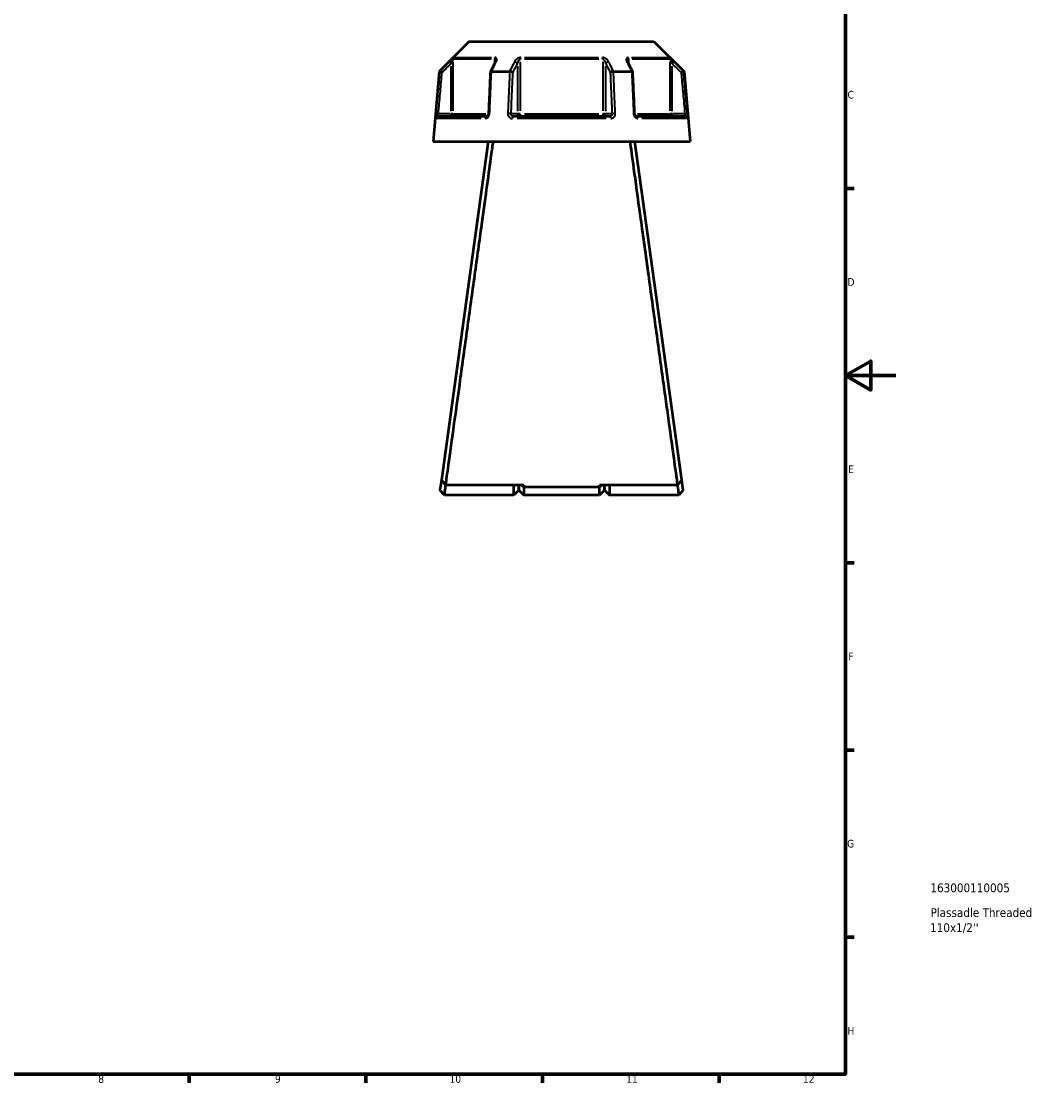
# Model space of a CAD drawing. Header units: millimetres. Extents: x 0 to 898, y 0 to 841.
# Tile 6 of 7: x 494 to 898, y 17 to 438. Entities that reach past the tile are written whole.
import ezdxf

# ---------------------------------------------------------------- set-up
doc = ezdxf.new("R2010")
doc.units = ezdxf.units.MM
for name, color, linetype, lineweight in [('Border (ANSI)', 7, 'Continuous', 70), ('Title (ISO)', 7, 'Continuous', 50), ('Visible (ANSI)', 7, 'Continuous', 50), ('Visible Narrow (ANSI)', 7, 'Continuous', 35)]:
    doc.layers.add(name, color=color, linetype=linetype, lineweight=lineweight)
doc.styles.add('Note Text (ANSI)', font='tahoma.ttf')
doc.styles.add('Note Text (ISO)', font='tahoma.ttf')

# ---------------------------------------------------------------- blocks, each defined once
blk = doc.blocks.new('Borders Default Border')
at = {"layer": 'Border (ANSI)'}
for p, q in [((821, 371.25), (824.45, 371.25)), ((821, 222.75), (824.45, 222.75)), ((821, 148.5), (824.45, 148.5)), ((821, 74.25), (824.45, 74.25)), ((560.67, 20), (560.67, 16.55)), ((630.75, 20), (630.75, 16.55)), ((700.83, 20), (700.83, 16.55)), ((770.92, 20), (770.92, 16.55))]:
    blk.add_line(p, q, dxfattribs=at)
at = {"layer": 'Border (ANSI)', "flags": 128}
for points in [[(20, 20), (20, 574), (821, 574), (821, 20), (20, 20)], [(841, 297), (821, 297), (831, 302.77), (831, 291.23), (821, 297)]]:
    blk.add_lwpolyline(points, dxfattribs=at)
at = {"layer": 'Border (ANSI)', "attachment_point": 7, "style": 'Note Text (ANSI)'}
for s, insert, char_height in [('C', (821.8, 406.8), 3.05), ('D', (821.81, 332.6), 3.05), ('E', (822.05, 258.35), 3.05), ('F', (822.14, 184.1), 3.05), ('G', (821.66, 109.79), 3.05), ('H', (821.81, 35.6), 3.05), ('8', (524.63, 16.48), 3.05), ('9', (594.7, 16.49), 3.05), ('10', (663.96, 16.49), 3.048), ('11', (734.04, 16.55), 3.048), ('12', (804.13, 16.55), 3.048)]:
    blk.add_mtext(s, dxfattribs=dict(at, insert=insert, char_height=char_height))
blk = doc.blocks.new('Title Blocks ISO')
at = {"layer": 'Title (ISO)', "style": 'Note Text (ISO)'}
for tag, p in [('PART_NUMBER_001', (33.69, 72.11)), ('DESCRIPTION_001', (33.74, 62.29)), ('DESCRIPTION_002', (33.56, 56.3))]:
    blk.add_attdef(tag, p, '', height=3.5, dxfattribs=at)

msp = doc.modelspace()

# ---------------------------------------------------------------- linework, layer by layer
at = {"layer": 'Visible (ANSI)'}
for p, q in [((671.736, 429.553), (659.824, 417.641)), ((671.736, 429.553), (745.05, 429.553)), ((745.05, 429.553), (756.961, 417.641)), ((659.824, 417.641), (657.393, 389.848)), ((659.824, 417.641), (660.003, 417.641)), ((680.595, 417.641), (687.801, 417.641)), ((728.984, 417.641), (736.191, 417.641)), ((756.783, 417.641), (756.961, 417.641)), ((756.961, 417.641), (759.393, 389.848)), ((659.563, 399.848), (678.695, 399.848)), ((689.261, 399.848), (727.525, 399.848)), ((738.09, 399.848), (757.222, 399.848)), ((657.393, 389.848), (759.393, 389.848)), ((679.293, 389.848), (660.725, 255.571)), ((756.061, 255.571), (737.493, 389.848)), ((661.833, 263.773), (661.833, 263.582)), ((661.859, 263.773), (661.833, 263.773)), ((754.953, 263.773), (754.926, 263.773)), ((754.953, 263.582), (754.953, 263.773)), ((660.725, 255.571), (660.167, 251.535)), ((693.418, 253.549), (662.446, 253.549)), ((689.418, 249.553), (689.418, 253.549)), ((691.418, 253.549), (691.418, 251.553)), ((691.418, 251.553), (691.418, 253.549)), ((692.544, 253.549), (693.418, 252.714)), ((693.418, 253.549), (693.418, 252.714)), ((693.418, 252.714), (693.418, 249.553)), ((723.368, 252.714), (693.418, 252.714)), ((754.34, 253.549), (723.368, 253.549)), ((724.241, 253.549), (723.368, 252.714)), ((723.368, 252.714), (723.368, 253.549)), ((723.368, 249.553), (723.368, 252.714)), ((725.368, 251.553), (725.368, 253.549)), ((725.368, 253.549), (725.368, 251.553)), ((727.368, 253.549), (727.368, 249.553)), ((756.619, 251.535), (756.061, 255.571)), ((661.893, 249.553), (660.167, 251.534)), ((689.418, 249.553), (661.893, 249.553)), ((691.418, 251.553), (689.418, 249.553)), ((691.418, 251.553), (693.418, 249.553)), ((723.368, 249.553), (693.418, 249.553)), ((725.368, 251.553), (723.368, 249.553)), ((725.368, 251.553), (727.368, 249.553)), ((754.893, 249.553), (727.368, 249.553)), ((756.619, 251.534), (754.893, 249.553))]:
    msp.add_line(p, q, dxfattribs=at)
for centre, major_axis, ratio, start_param, end_param in [((6754.502, -11350.964), (200.793, -16613.409), 0.5089432, 3.9187595, 3.9190706), ((-5243.375, -11165.905), (198.735, 16352.21), 0.5089922, 5.5057391, 5.5060552)]:
    msp.add_ellipse(centre, major_axis=major_axis, ratio=ratio, start_param=start_param, end_param=end_param, dxfattribs=at)
for points, knots in [([(682.146, 421.645), (682.146, 421.631), (682.145, 421.611), (682.138, 421.561), (682.133, 421.531), (682.118, 421.464), (682.107, 421.428), (682.081, 421.349), (682.066, 421.306), (682.029, 421.218), (682.008, 421.172), (681.984, 421.125)], [0.20265986, 0.20265986, 0.20265986, 0.20265986, 0.23121109, 0.23121109, 0.25976233, 0.25976233, 0.28831356, 0.28831356, 0.3168648, 0.3168648, 0.34541603, 0.34541603, 0.34541603, 0.34541603]), ([(734.801, 421.125), (734.777, 421.172), (734.756, 421.218), (734.72, 421.306), (734.704, 421.349), (734.678, 421.428), (734.668, 421.464), (734.652, 421.531), (734.647, 421.561), (734.641, 421.611), (734.64, 421.631), (734.64, 421.645)], [0, 0, 0, 0, 0.02855139, 0.02855139, 0.05710278, 0.05710278, 0.08565416, 0.08565416, 0.11420555, 0.11420555, 0.14275694, 0.14275694, 0.14275694, 0.14275694]), ([(660.966, 417.192), (660.964, 417.192), (660.963, 417.193), (660.843, 417.249), (660.725, 417.304), (660.504, 417.408), (660.401, 417.456), (660.225, 417.538), (660.152, 417.572), (660.047, 417.621), (660.015, 417.636), (660.005, 417.641)], [-0.15381712, -0.15381712, -0.15381712, -0.15381712, -0.15334182, -0.15334182, -0.11413883, -0.11413883, -0.07544767, -0.07544767, -0.03695599, -0.03695599, 0, 0, 0, 0]), ([(680.137, 417.418), (680.089, 416.316), (680.041, 415.214), (679.944, 413.011), (679.896, 411.909), (679.799, 409.706), (679.75, 408.604), (679.654, 406.4), (679.605, 405.299), (679.509, 403.095), (679.46, 401.994), (679.412, 400.892)], [0.6423352, 0.6423352, 0.6423352, 0.6423352, 0.974127, 0.974127, 1.3059187, 1.3059187, 1.6377104, 1.6377104, 1.9695021, 1.9695021, 2.3012939, 2.3012939, 2.3012939, 2.3012939]), ([(680.574, 417.641), (680.473, 417.636), (680.386, 417.621), (680.244, 417.572), (680.193, 417.538), (680.148, 417.473), (680.139, 417.446), (680.137, 417.418)], [-0.153700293, -0.153700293, -0.153700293, -0.153700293, -0.116657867, -0.116657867, -0.078076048, -0.078076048, -0.055255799, -0.055255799, -0.055255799, -0.055255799]), ([(689.096, 417.192), (689.095, 417.192), (689.094, 417.193), (689.034, 417.249), (688.955, 417.304), (688.766, 417.408), (688.658, 417.456), (688.424, 417.538), (688.3, 417.572), (688.054, 417.621), (687.935, 417.636), (687.824, 417.641)], [-0.15381712, -0.15381712, -0.15381712, -0.15381712, -0.15334198, -0.15334198, -0.1141389, -0.1141389, -0.07544797, -0.07544797, -0.03695607, -0.03695607, 0, 0, 0, 0]), ([(728.961, 417.641), (728.85, 417.636), (728.731, 417.621), (728.485, 417.572), (728.361, 417.538), (728.127, 417.456), (728.019, 417.408), (727.831, 417.304), (727.751, 417.249), (727.691, 417.193), (727.69, 417.192), (727.689, 417.192)], [-0.15370031, -0.15370031, -0.15370031, -0.15370031, -0.11665787, -0.11665787, -0.07807603, -0.07807603, -0.03929469, -0.03929469, 0, 0, 0.00047626, 0.00047626, 0.00047626, 0.00047626]), ([(736.648, 417.418), (736.647, 417.446), (736.638, 417.473), (736.592, 417.538), (736.541, 417.572), (736.4, 417.621), (736.313, 417.636), (736.212, 417.641)], [-0.098214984, -0.098214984, -0.098214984, -0.098214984, -0.075447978, -0.075447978, -0.036956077, -0.036956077, 0, 0, 0, 0]), ([(737.373, 400.892), (737.325, 401.994), (737.277, 403.095), (737.18, 405.299), (737.132, 406.4), (737.035, 408.604), (736.987, 409.706), (736.89, 411.909), (736.841, 413.011), (736.745, 415.214), (736.696, 416.316), (736.648, 417.418)], [1.2046153, 1.2046153, 1.2046153, 1.2046153, 1.5364071, 1.5364071, 1.8681988, 1.8681988, 2.1999905, 2.1999905, 2.5317822, 2.5317822, 2.863574, 2.863574, 2.863574, 2.863574]), ([(755.82, 417.192), (755.821, 417.192), (755.823, 417.193), (755.943, 417.249), (756.061, 417.304), (756.282, 417.408), (756.384, 417.456), (756.56, 417.538), (756.634, 417.572), (756.738, 417.621), (756.77, 417.636), (756.78, 417.641)], [-0.00047641, -0.00047641, -0.00047641, -0.00047641, 0, 0, 0.0392946, 0.0392946, 0.07807618, 0.07807618, 0.1166578, 0.1166578, 0.15370015, 0.15370015, 0.15370015, 0.15370015]), ([(679.412, 400.892), (679.408, 400.793), (679.393, 400.693), (679.344, 400.501), (679.31, 400.41), (679.228, 400.246), (679.181, 400.172), (679.079, 400.048), (679.026, 399.997), (678.919, 399.916), (678.866, 399.889), (678.772, 399.854), (678.731, 399.848), (678.695, 399.848)], [0, 0, 0, 0, 0.05067005, 0.05067005, 0.10084685, 0.10084685, 0.1507669, 0.1507669, 0.20138762, 0.20138762, 0.25586434, 0.25586434, 0.31481094, 0.31481094, 0.31481094, 0.31481094]), ([(738.09, 399.848), (738.052, 399.848), (738.008, 399.855), (737.901, 399.897), (737.838, 399.933), (737.718, 400.036), (737.662, 400.096), (737.562, 400.238), (737.518, 400.318), (737.445, 400.492), (737.417, 400.586), (737.385, 400.752), (737.377, 400.822), (737.373, 400.892)], [0, 0, 0, 0, 0.06296271, 0.06296271, 0.12592542, 0.12592542, 0.17893056, 0.17893056, 0.22915943, 0.22915943, 0.27910739, 0.27910739, 0.31481354, 0.31481354, 0.31481354, 0.31481354]), ([(662.446, 253.549), (662.62, 254.801), (662.932, 257.052), (663.913, 264.119), (664.649, 269.423), (666.363, 281.786), (667.324, 288.726), (669.271, 302.782), (670.238, 309.772), (671.219, 316.86), (671.709, 320.404), (672.202, 323.972), (673.184, 331.075), (673.673, 334.609), (674.634, 341.563), (675.106, 344.983), (676.024, 351.629), (676.469, 354.856), (677.621, 363.205), (678.293, 368.073), (679.531, 377.049), (680.084, 381.065), (680.839, 386.543), (681.096, 388.41), (681.295, 389.848)], [0.1836005, 0.1836005, 0.1836005, 0.1836005, 0.4777172, 0.4777172, 0.842243, 0.842243, 1.1864566, 1.1864566, 1.4892735, 1.4892735, 1.4892735, 1.640682, 1.640682, 1.7920905, 1.7920905, 1.9434989, 1.9434989, 2.0949074, 2.0949074, 2.3523018, 2.3523018, 2.630053, 2.630053, 2.8252515, 2.8252515, 2.8252515, 2.8252515]), ([(735.491, 389.848), (735.823, 387.439), (736.322, 383.818), (737.67, 374.035), (738.552, 367.64), (740.494, 353.565), (741.542, 345.975), (743.593, 331.132), (744.586, 323.948), (745.567, 316.86), (746.057, 313.316), (746.544, 309.796), (747.5, 302.884), (747.97, 299.493), (748.881, 292.915), (749.322, 289.728), (750.167, 283.633), (750.57, 280.725), (751.594, 273.335), (752.171, 269.18), (753.192, 261.819), (753.62, 258.732), (754.106, 255.232), (754.244, 254.239), (754.34, 253.549)], [-2.8252515, -2.8252515, -2.8252515, -2.8252515, -2.4982224, -2.4982224, -2.1356112, -2.1356112, -1.7920905, -1.7920905, -1.4892735, -1.4892735, -1.4892735, -1.337865, -1.337865, -1.1864566, -1.1864566, -1.0350481, -1.0350481, -0.8836396, -0.8836396, -0.6262452, -0.6262452, -0.3458146, -0.3458146, -0.1836005, -0.1836005, -0.1836005, -0.1836005]), ([(662.446, 253.549), (662.159, 253.886), (661.872, 254.222), (661.298, 254.896), (661.012, 255.233), (660.725, 255.571)], [-0.26552249, -0.26552249, -0.26552249, -0.26552249, -0.13277778, -0.13277778, 0, 0, 0, 0]), ([(661.893, 249.554), (661.893, 249.554), (661.919, 249.738), (662.04, 250.586), (662.155, 251.397), (662.352, 252.794), (662.404, 253.161), (662.458, 253.549)], [-3.14159265, -3.14159265, -3.14159265, -3.14159265, -2.78400758, -2.78400758, -2.30100872, -2.30100872, -2.14456905, -2.14456905, -2.14456905, -2.14456905]), ([(754.327, 253.549), (754.381, 253.161), (754.433, 252.794), (754.63, 251.397), (754.746, 250.586), (754.866, 249.738), (754.892, 249.554), (754.893, 249.554)], [2.14456905, 2.14456905, 2.14456905, 2.14456905, 2.30100872, 2.30100872, 2.78400758, 2.78400758, 3.14159265, 3.14159265, 3.14159265, 3.14159265]), ([(756.061, 255.571), (755.774, 255.233), (755.487, 254.896), (754.913, 254.222), (754.626, 253.886), (754.34, 253.549)], [-0.2655222, -0.2655222, -0.2655222, -0.2655222, -0.13274399, -0.13274399, 0, 0, 0, 0])]:
    msp.add_open_spline(points, degree=3, knots=knots, dxfattribs=at)
for points in [[(660.003, 417.641), (660.004, 417.641), (660.004, 417.641), (660.005, 417.641)], [(680.574, 417.641), (680.581, 417.641), (680.588, 417.641), (680.595, 417.641)], [(687.801, 417.641), (687.809, 417.641), (687.816, 417.641), (687.824, 417.641)], [(728.961, 417.641), (728.969, 417.641), (728.977, 417.641), (728.984, 417.641)], [(736.191, 417.641), (736.198, 417.641), (736.205, 417.641), (736.212, 417.641)], [(756.78, 417.641), (756.781, 417.641), (756.782, 417.641), (756.783, 417.641)]]:
    msp.add_open_spline(points, degree=3, dxfattribs=at)
at = {"layer": 'Visible Narrow (ANSI)'}
for p, q in [((663.766, 421.378), (664.411, 420.729)), ((665.455, 401.928), (665.455, 421.366)), ((680.461, 422.446), (665.716, 422.446)), ((666.005, 423.153), (680.65, 423.153)), ((681.76, 422.357), (681.76, 420.767)), ((692.087, 401.928), (692.087, 421.366)), ((723.137, 422.446), (693.648, 422.446)), ((693.748, 423.153), (723.038, 423.153)), ((724.698, 421.366), (724.698, 401.928)), ((735.025, 420.767), (735.025, 422.357)), ((736.135, 423.153), (750.781, 423.153)), ((751.069, 422.446), (736.324, 422.446)), ((751.331, 421.366), (751.331, 401.928)), ((752.374, 420.729), (753.02, 421.378)), ((664.464, 419.685), (664.464, 401.839)), ((690.845, 419.685), (690.845, 401.839)), ((725.94, 401.839), (725.94, 419.685)), ((752.321, 401.839), (752.321, 419.685)), ((659.457, 400.854), (658.547, 400.934)), ((664.217, 400.848), (659.777, 400.848)), ((664.464, 400.77), (664.464, 399.851)), ((665.442, 400.848), (664.536, 400.848)), ((665.69, 400.848), (678.298, 400.848)), ((690.722, 400.848), (688.502, 400.848)), ((692.02, 400.848), (690.883, 400.848)), ((693.648, 400.848), (723.137, 400.848)), ((725.902, 400.848), (724.765, 400.848)), ((728.284, 400.848), (726.064, 400.848)), ((738.487, 400.848), (751.096, 400.848)), ((752.25, 400.848), (751.343, 400.848)), ((752.321, 399.851), (752.321, 400.77)), ((757.008, 400.848), (752.568, 400.848)), ((758.239, 400.934), (757.329, 400.854)), ((676.52, 398.935), (658.863, 398.935)), ((726.05, 398.935), (690.736, 398.935)), ((757.922, 398.935), (740.265, 398.935))]:
    msp.add_line(p, q, dxfattribs=at)
for centre, major_axis, ratio, start_param, end_param in [((666.445, 422.446), (0, -1), 0.9904959, 3.9662607, 4.6731191), ((682.374, 422.446), (0, 1), 0.6143631, 0.8246681, 1.5315264), ((682.878, 420.676), (-0.894, 0.449), 0.6136988, 5.5048942, 6.2422226), ((689.979, 420.676), (-0.894, 0.449), 0.6136988, 3.9026286, 5.2571626), ((692.463, 422.446), (0, -1), 0.3761328, 3.9662607, 4.6731191), ((724.322, 422.446), (0, 1), 0.3761328, 4.7516589, 5.4585172), ((726.806, 420.676), (-0.894, -0.449), 0.6136988, 4.1676154, 5.5221494), ((733.908, 420.676), (0.894, 0.449), 0.6136988, 0.0409627, 0.7782911), ((734.411, 422.446), (0, -1), 0.6143631, 1.6100662, 2.3169246), ((750.34, 422.446), (0, 1), 0.9904959, 4.7516589, 5.4585172), ((664.464, 400.848), (0, -1), 0.9904959, 0.0785398, 1.4922565), ((680.411, 400.848), (-0.999, 0.044), 0.0757423, 5.369153, 6.2350783), ((687.512, 400.848), (0.999, -0.044), 0.0757423, 0.5996329, 1.9382948), ((691.711, 400.848), (0, -1), 0.8660254, 4.7909288, 6.2046455), ((691.711, 400.848), (0, -1), 0.3761328, 0.0785398, 1.4922565), ((725.074, 400.848), (0, -1), 0.3761328, 4.7909288, 6.2046455), ((725.074, 400.848), (0, -1), 0.8660254, 0.0785398, 1.4922565), ((729.273, 400.848), (0.999, 0.044), 0.0757423, 1.2032978, 2.5419597), ((736.374, 400.848), (0.999, 0.044), 0.0757423, 0.048107, 0.9140323), ((752.321, 400.848), (0, -1), 0.9904959, 4.7909288, 6.2046455), ((659.563, 398.848), (0, 1), 0.992287, 0.0741765, 1.4093534), ((678.695, 398.848), (0, 1), 0.6034974, 0.0741765, 1.4093534), ((689.261, 398.848), (0, 1), 0.3887896, 0.0741765, 1.4093534), ((727.525, 398.848), (0, 1), 0.3887896, 4.8738319, 6.2090088), ((738.09, 398.848), (0, 1), 0.6034974, 4.8738319, 6.2090088), ((757.222, 398.848), (0, 1), 0.992287, 4.8738319, 6.2090088)]:
    msp.add_ellipse(centre, major_axis=major_axis, ratio=ratio, start_param=start_param, end_param=end_param, dxfattribs=at)
for points, knots in [([(663.76, 421.383), (663.409, 421.034), (663.057, 420.684), (662.706, 420.334), (661.805, 419.436), (660.904, 418.539), (660.003, 417.641)], [-0.97913562, -0.97913562, -0.97913562, -0.97913562, -0.83039961, -0.83039961, -0.83039961, -0.44889539, -0.44889539, -0.44889539, -0.44889539]), ([(665.745, 423.153), (665.713, 423.153), (665.639, 423.109), (665.308, 422.86), (664.952, 422.536), (664.318, 421.933), (664.037, 421.659), (663.76, 421.383)], [-0.34541645, -0.34541645, -0.34541645, -0.34541645, -0.27620858, -0.27620858, -0.11734182, -0.11734182, 0, 0, 0, 0]), ([(664.464, 420.676), (664.603, 420.952), (664.743, 421.226), (665.06, 421.829), (665.238, 422.153), (665.402, 422.402), (665.439, 422.446), (665.455, 422.446)], [0, 0, 0, 0, 0.11734182, 0.11734182, 0.27620858, 0.27620858, 0.34541645, 0.34541645, 0.34541645, 0.34541645]), ([(680.595, 417.641), (681.044, 418.539), (681.494, 419.436), (681.943, 420.334), (682.118, 420.684), (682.294, 421.033), (682.469, 421.383)], [-1.9309469, -1.9309469, -1.9309469, -1.9309469, -1.54946637, -1.54946637, -1.54946637, -1.40070667, -1.40070667, -1.40070667, -1.40070667]), ([(681.76, 422.446), (681.794, 422.446), (681.826, 422.44), (681.904, 422.41), (681.947, 422.377), (682.031, 422.273), (682.067, 422.194), (682.117, 422.016), (682.132, 421.92), (682.144, 421.762), (682.146, 421.705), (682.146, 421.646)], [0, 0, 0, 0, 0.02585168, 0.02585168, 0.06721438, 0.06721438, 0.12288915, 0.12288915, 0.17445287, 0.17445287, 0.20265986, 0.20265986, 0.20265986, 0.20265986]), ([(682.469, 421.383), (682.58, 421.604), (682.659, 421.824), (682.734, 422.207), (682.742, 422.373), (682.701, 422.628), (682.67, 422.723), (682.567, 422.901), (682.492, 422.981), (682.32, 423.084), (682.234, 423.117), (682.075, 423.147), (682.009, 423.153), (681.94, 423.153)], [-0.34541603, -0.34541603, -0.34541603, -0.34541603, -0.25141662, -0.25141662, -0.17445287, -0.17445287, -0.12288915, -0.12288915, -0.06721438, -0.06721438, -0.02585168, -0.02585168, 0, 0, 0, 0]), ([(689.684, 421.383), (689.508, 421.034), (689.332, 420.684), (689.156, 420.334), (688.704, 419.436), (688.252, 418.539), (687.801, 417.641)], [-3.01195384, -3.01195384, -3.01195384, -3.01195384, -2.86321686, -2.86321686, -2.86321686, -2.48171362, -2.48171362, -2.48171362, -2.48171362]), ([(692.197, 423.153), (691.995, 423.153), (691.781, 423.115), (691.049, 422.88), (690.595, 422.546), (690.013, 421.933), (689.823, 421.659), (689.684, 421.383)], [-0.34541684, -0.34541684, -0.34541684, -0.34541684, -0.28109054, -0.28109054, -0.11734182, -0.11734182, 0, 0, 0, 0]), ([(690.845, 420.676), (690.914, 420.952), (691.009, 421.226), (691.297, 421.839), (691.522, 422.173), (691.882, 422.408), (691.988, 422.446), (692.087, 422.446)], [0, 0, 0, 0, 0.11734182, 0.11734182, 0.28109054, 0.28109054, 0.34541684, 0.34541684, 0.34541684, 0.34541684]), ([(727.101, 421.383), (726.99, 421.605), (726.845, 421.824), (726.522, 422.207), (726.354, 422.373), (726.035, 422.628), (725.896, 422.723), (725.588, 422.901), (725.417, 422.981), (725.106, 423.084), (724.971, 423.117), (724.752, 423.147), (724.669, 423.153), (724.588, 423.153)], [-0.345416, -0.345416, -0.345416, -0.345416, -0.25131567, -0.25131567, -0.17440412, -0.17440412, -0.12292214, -0.12292214, -0.06721438, -0.06721438, -0.02585168, -0.02585168, 0, 0, 0, 0]), ([(724.698, 422.446), (724.738, 422.446), (724.779, 422.44), (724.886, 422.41), (724.953, 422.377), (725.106, 422.273), (725.191, 422.194), (725.343, 422.016), (725.411, 421.921), (725.569, 421.666), (725.652, 421.5), (725.813, 421.117), (725.885, 420.898), (725.94, 420.676)], [0, 0, 0, 0, 0.02585168, 0.02585168, 0.06721438, 0.06721438, 0.12292214, 0.12292214, 0.17440412, 0.17440412, 0.25131567, 0.25131567, 0.345416, 0.345416, 0.345416, 0.345416]), ([(728.984, 417.641), (728.533, 418.539), (728.081, 419.436), (727.63, 420.334), (727.454, 420.684), (727.277, 421.034), (727.101, 421.383)], [-1.9309469, -1.9309469, -1.9309469, -1.9309469, -1.54944365, -1.54944365, -1.54944365, -1.40070667, -1.40070667, -1.40070667, -1.40070667]), ([(734.845, 423.153), (734.678, 423.153), (734.532, 423.117), (734.113, 422.888), (734.024, 422.55), (734.088, 421.933), (734.178, 421.659), (734.317, 421.383)], [-0.34541683, -0.34541683, -0.34541683, -0.34541683, -0.28278882, -0.28278882, -0.11734182, -0.11734182, 0, 0, 0, 0]), ([(734.317, 421.383), (734.492, 421.034), (734.667, 420.684), (734.842, 420.334), (735.292, 419.437), (735.741, 418.539), (736.191, 417.641)], [-3.09146458, -3.09146458, -3.09146458, -3.09146458, -2.94277732, -2.94277732, -2.94277732, -2.56122435, -2.56122435, -2.56122435, -2.56122435]), ([(734.64, 421.646), (734.64, 421.943), (734.689, 422.206), (734.871, 422.41), (734.943, 422.446), (735.025, 422.446)], [0.14275694, 0.14275694, 0.14275694, 0.14275694, 0.28278882, 0.28278882, 0.34541683, 0.34541683, 0.34541683, 0.34541683]), ([(753.025, 421.383), (752.802, 421.606), (752.576, 421.827), (752.177, 422.21), (752.002, 422.376), (751.726, 422.628), (751.62, 422.723), (751.415, 422.9), (751.318, 422.98), (751.179, 423.084), (751.129, 423.117), (751.07, 423.147), (751.053, 423.153), (751.041, 423.153)], [-0.34541583, -0.34541583, -0.34541583, -0.34541583, -0.25081718, -0.25081718, -0.17415567, -0.17415567, -0.12305037, -0.12305037, -0.06721438, -0.06721438, -0.02585168, -0.02585168, 0, 0, 0, 0]), ([(751.331, 422.446), (751.337, 422.446), (751.345, 422.44), (751.375, 422.41), (751.399, 422.377), (751.468, 422.273), (751.517, 422.193), (751.619, 422.016), (751.672, 421.921), (751.81, 421.668), (751.897, 421.503), (752.097, 421.12), (752.209, 420.899), (752.321, 420.676)], [0, 0, 0, 0, 0.02585168, 0.02585168, 0.06721438, 0.06721438, 0.12305037, 0.12305037, 0.17415567, 0.17415567, 0.25081718, 0.25081718, 0.34541583, 0.34541583, 0.34541583, 0.34541583]), ([(756.783, 417.641), (755.881, 418.539), (754.98, 419.437), (754.079, 420.334), (753.728, 420.684), (753.376, 421.034), (753.025, 421.383)], [-1.9309469, -1.9309469, -1.9309469, -1.9309469, -1.54937024, -1.54937024, -1.54937024, -1.40070667, -1.40070667, -1.40070667, -1.40070667]), ([(660.005, 417.641), (659.967, 417.207), (659.929, 416.772), (659.67, 413.83), (659.45, 411.323), (659.23, 408.816), (658.999, 406.189), (658.769, 403.562), (658.538, 400.935)], [-2.8816283, -2.8816283, -2.8816283, -2.8816283, -2.7508097, -2.7508097, -1.9957102, -1.9957102, -1.9957102, -1.2046153, -1.2046153, -1.2046153, -1.2046153]), ([(659.531, 400.848), (659.761, 403.475), (659.992, 406.102), (660.222, 408.729), (660.443, 411.236), (660.663, 413.743), (660.911, 416.564), (660.938, 416.878), (660.966, 417.192)], [1.2046153, 1.2046153, 1.2046153, 1.2046153, 1.9957102, 1.9957102, 1.9957102, 2.7508097, 2.7508097, 2.8452795, 2.8452795, 2.8452795, 2.8452795]), ([(660.966, 417.192), (661.78, 418.003), (662.595, 418.815), (663.41, 419.627), (663.762, 419.977), (664.113, 420.326), (664.464, 420.676)], [0.48535999, 0.48535999, 0.48535999, 0.48535999, 0.83039961, 0.83039961, 0.83039961, 0.97913562, 0.97913562, 0.97913562, 0.97913562]), ([(679.842, 400.935), (679.957, 403.562), (680.072, 406.189), (680.187, 408.816), (680.297, 411.323), (680.407, 413.83), (680.536, 416.772), (680.555, 417.207), (680.574, 417.641)], [-2.3012939, -2.3012939, -2.3012939, -2.3012939, -1.510199, -1.510199, -1.510199, -0.7550995, -0.7550995, -0.6242809, -0.6242809, -0.6242809, -0.6242809]), ([(687.824, 417.641), (687.805, 417.207), (687.786, 416.772), (687.656, 413.83), (687.546, 411.323), (687.435, 408.816), (687.319, 406.189), (687.204, 403.562), (687.088, 400.935)], [-2.8816283, -2.8816283, -2.8816283, -2.8816283, -2.7508097, -2.7508097, -1.9957102, -1.9957102, -1.9957102, -1.2046153, -1.2046153, -1.2046153, -1.2046153]), ([(688.378, 400.848), (688.494, 403.475), (688.609, 406.102), (688.724, 408.729), (688.834, 411.236), (688.944, 413.743), (689.068, 416.564), (689.082, 416.878), (689.096, 417.192)], [1.2046153, 1.2046153, 1.2046153, 1.2046153, 1.9957102, 1.9957102, 1.9957102, 2.7508097, 2.7508097, 2.8452795, 2.8452795, 2.8452795, 2.8452795]), ([(689.096, 417.192), (689.503, 418.003), (689.911, 418.815), (690.318, 419.627), (690.494, 419.977), (690.669, 420.326), (690.845, 420.676)], [2.51817821, 2.51817821, 2.51817821, 2.51817821, 2.86321686, 2.86321686, 2.86321686, 3.01195384, 3.01195384, 3.01195384, 3.01195384]), ([(725.94, 420.676), (726.116, 420.326), (726.292, 419.977), (726.467, 419.627), (726.875, 418.815), (727.282, 418.003), (727.689, 417.192)], [1.40070667, 1.40070667, 1.40070667, 1.40070667, 1.54944365, 1.54944365, 1.54944365, 1.8944823, 1.8944823, 1.8944823, 1.8944823]), ([(727.689, 417.192), (727.703, 416.878), (727.717, 416.564), (727.841, 413.743), (727.951, 411.236), (728.061, 408.729), (728.176, 406.102), (728.292, 403.475), (728.407, 400.848)], [0.6606297, 0.6606297, 0.6606297, 0.6606297, 0.7550994, 0.7550994, 1.5101988, 1.5101988, 1.5101988, 2.3012939, 2.3012939, 2.3012939, 2.3012939]), ([(729.697, 400.935), (729.582, 403.562), (729.466, 406.189), (729.35, 408.816), (729.24, 411.323), (729.129, 413.83), (729, 416.772), (728.981, 417.207), (728.961, 417.641)], [-2.3012939, -2.3012939, -2.3012939, -2.3012939, -1.5101988, -1.5101988, -1.5101988, -0.7550994, -0.7550994, -0.6242809, -0.6242809, -0.6242809, -0.6242809]), ([(736.212, 417.641), (736.231, 417.207), (736.25, 416.772), (736.378, 413.83), (736.488, 411.323), (736.598, 408.816), (736.713, 406.189), (736.828, 403.562), (736.943, 400.935)], [-2.8816283, -2.8816283, -2.8816283, -2.8816283, -2.7508098, -2.7508098, -1.9957103, -1.9957103, -1.9957103, -1.2046153, -1.2046153, -1.2046153, -1.2046153]), ([(752.321, 420.676), (752.672, 420.327), (753.023, 419.977), (753.375, 419.627), (754.19, 418.815), (755.005, 418.004), (755.82, 417.192)], [1.40070667, 1.40070667, 1.40070667, 1.40070667, 1.54937024, 1.54937024, 1.54937024, 1.8944823, 1.8944823, 1.8944823, 1.8944823]), ([(755.82, 417.192), (755.847, 416.878), (755.875, 416.564), (756.123, 413.743), (756.343, 411.236), (756.563, 408.729), (756.793, 406.102), (757.024, 403.475), (757.255, 400.848)], [0.6606297, 0.6606297, 0.6606297, 0.6606297, 0.7550994, 0.7550994, 1.5101989, 1.5101989, 1.5101989, 2.3012939, 2.3012939, 2.3012939, 2.3012939]), ([(758.247, 400.935), (758.017, 403.562), (757.786, 406.189), (757.555, 408.816), (757.335, 411.323), (757.115, 413.83), (756.857, 416.772), (756.819, 417.207), (756.78, 417.641)], [-2.3012939, -2.3012939, -2.3012939, -2.3012939, -1.5101989, -1.5101989, -1.5101989, -0.7550994, -0.7550994, -0.6242809, -0.6242809, -0.6242809, -0.6242809]), ([(658.538, 400.935), (658.497, 400.464), (658.469, 399.994), (658.465, 399.365), (658.478, 399.159), (658.524, 398.972), (658.547, 398.935), (658.575, 398.935)], [-0.31481287, -0.31481287, -0.31481287, -0.31481287, -0.1729885, -0.1729885, -0.06653404, -0.06653404, 0, 0, 0, 0]), ([(659.563, 399.848), (659.536, 399.848), (659.513, 399.866), (659.469, 399.96), (659.457, 400.063), (659.462, 400.377), (659.489, 400.612), (659.531, 400.848)], [0, 0, 0, 0, 0.06653404, 0.06653404, 0.1729885, 0.1729885, 0.31481287, 0.31481287, 0.31481287, 0.31481287]), ([(678.094, 398.935), (678.442, 398.935), (678.8, 399.075), (679.289, 399.495), (679.455, 399.706), (679.676, 400.131), (679.748, 400.332), (679.82, 400.67), (679.837, 400.803), (679.842, 400.935)], [-0.31481094, -0.31481094, -0.31481094, -0.31481094, -0.18655676, -0.18655676, -0.10364264, -0.10364264, -0.03986256, -0.03986256, 0, 0, 0, 0]), ([(687.088, 400.935), (687.075, 400.646), (687.122, 400.357), (687.341, 399.788), (687.535, 399.519), (687.97, 399.167), (688.19, 399.055), (688.569, 398.955), (688.721, 398.935), (688.873, 398.935)], [-0.31481397, -0.31481397, -0.31481397, -0.31481397, -0.2278058, -0.2278058, -0.12655878, -0.12655878, -0.04867645, -0.04867645, 0, 0, 0, 0]), ([(689.261, 399.848), (689.181, 399.848), (689.102, 399.858), (688.907, 399.908), (688.795, 399.964), (688.578, 400.14), (688.484, 400.274), (688.383, 400.559), (688.366, 400.704), (688.378, 400.848)], [0, 0, 0, 0, 0.04867645, 0.04867645, 0.12655878, 0.12655878, 0.2278058, 0.2278058, 0.31481397, 0.31481397, 0.31481397, 0.31481397]), ([(728.407, 400.848), (728.413, 400.782), (728.412, 400.716), (728.395, 400.547), (728.368, 400.446), (728.271, 400.234), (728.191, 400.128), (727.937, 399.918), (727.735, 399.848), (727.525, 399.848)], [0, 0, 0, 0, 0.03982627, 0.03982627, 0.1035483, 0.1035483, 0.18638694, 0.18638694, 0.31481104, 0.31481104, 0.31481104, 0.31481104]), ([(727.912, 398.935), (728.314, 398.935), (728.709, 399.075), (729.218, 399.496), (729.382, 399.707), (729.588, 400.132), (729.649, 400.333), (729.697, 400.671), (729.703, 400.803), (729.697, 400.935)], [-0.31481104, -0.31481104, -0.31481104, -0.31481104, -0.18638694, -0.18638694, -0.1035483, -0.1035483, -0.03982627, -0.03982627, 0, 0, 0, 0]), ([(736.943, 400.935), (736.948, 400.829), (736.959, 400.723), (737.052, 400.205), (737.237, 399.814), (737.699, 399.291), (737.942, 399.12), (738.361, 398.965), (738.527, 398.935), (738.691, 398.935)], [-0.31481354, -0.31481354, -0.31481354, -0.31481354, -0.28284699, -0.28284699, -0.15713721, -0.15713721, -0.06043739, -0.06043739, 0, 0, 0, 0]), ([(757.255, 400.848), (757.266, 400.782), (757.277, 400.717), (757.301, 400.549), (757.312, 400.449), (757.328, 400.237), (757.329, 400.132), (757.312, 399.942), (757.287, 399.874), (757.24, 399.85), (757.231, 399.848), (757.222, 399.848)], [0, 0, 0, 0, 0.03957477, 0.03957477, 0.1028944, 0.1028944, 0.18520991, 0.18520991, 0.29222008, 0.29222008, 0.31481112, 0.31481112, 0.31481112, 0.31481112]), ([(758.21, 398.935), (758.22, 398.935), (758.229, 398.939), (758.277, 398.987), (758.303, 399.123), (758.321, 399.503), (758.32, 399.714), (758.304, 400.137), (758.293, 400.337), (758.269, 400.672), (758.259, 400.804), (758.247, 400.935)], [-0.31481112, -0.31481112, -0.31481112, -0.31481112, -0.29222008, -0.29222008, -0.18520991, -0.18520991, -0.1028944, -0.1028944, -0.03957477, -0.03957477, 0, 0, 0, 0])]:
    msp.add_open_spline(points, degree=3, knots=knots, dxfattribs=at)

# ---------------------------------------------------------------- block references
msp.add_blockref('Borders Default Border', (0, 0))
msp.add_blockref('Title Blocks ISO', (821, 20)).add_auto_attribs({'PART_NUMBER_001': '163000110005', 'DESCRIPTION_001': 'Plassadle Threaded', 'DESCRIPTION_002': "110x1/2''"})

doc.saveas('drawing.dxf')
